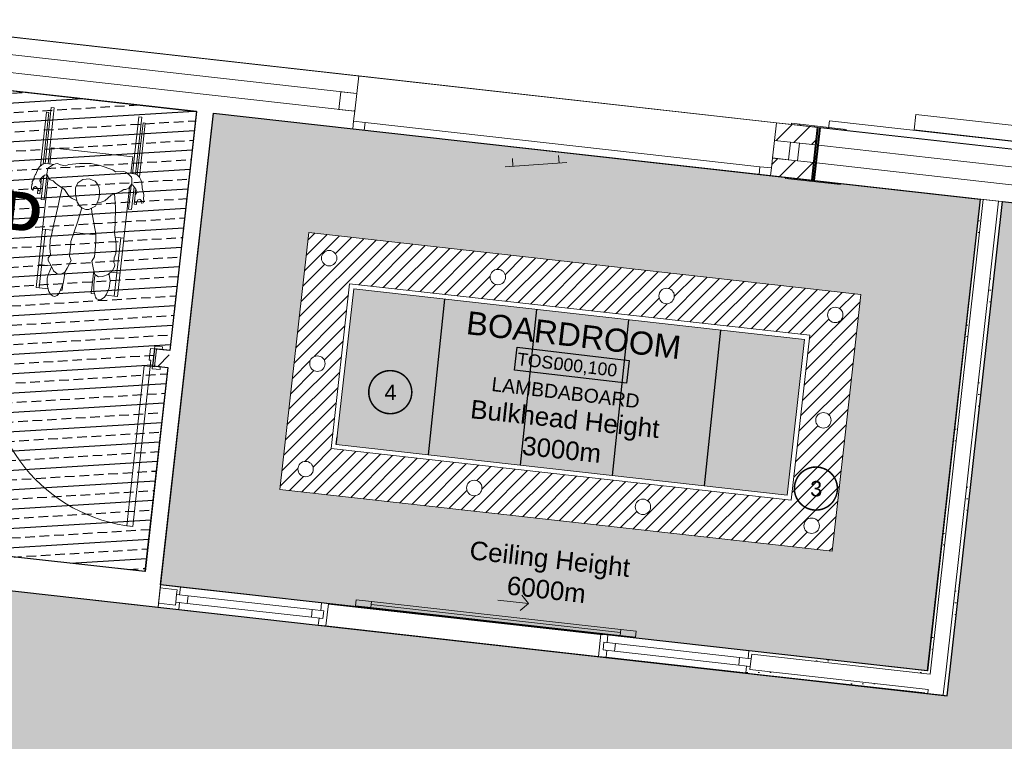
# Model space of a CAD drawing. Header units: millimetres. Extents: x -115474967 to 444143, y -74377 to 241828222.
# Tile 84 of 256: x -23618 to -17237, y 43446 to 48120. Entities that reach past the tile are written whole.
import ezdxf
from ezdxf.enums import TextEntityAlignment as Align

# ---------------------------------------------------------------- set-up
doc = ezdxf.new("R2010")
doc.units = ezdxf.units.MM
doc.header["$MEASUREMENT"] = 0
doc.linetypes.add('Block C$0$DASHED2', pattern=[0.375, 0.25, -0.125])
doc.linetypes.add('PHANTOM', pattern=[2.5, 1.25, -0.25, 0.25, -0.25, 0.25, -0.25])
for name, color, linetype in [('0-HACH', 9, 'Continuous'), ('00-1 FloorFinish', 1, 'Continuous'), ('00-1 FloorLevel', 7, 'Continuous'), ('00-3 Elev 01', 7, 'Continuous'), ('00-5 Grid 01', 9, 'PHANTOM'), ('A-DOOR NUMBERS', 7, 'Continuous')]:
    doc.layers.add(name, color=color, linetype=linetype)
for name, color, linetype, lineweight in [('00-1 Labels', 4, 'Continuous', 35), ('1HATCH', 8, 'Continuous', 0), ('2 Windows', 1, 'Continuous', 25), ('A_WALL LOAD_Pen_No__161', 1, 'Continuous', 5)]:
    doc.layers.add(name, color=color, linetype=linetype, lineweight=lineweight)
doc.styles.add('ARIAL', font='arial.ttf')
doc.styles.add('GENERATED_STYLE_4', font='txt.shx')
pattern_1 = [(45, (-370653.09, -39732.55), (-63.63961, 63.63961), [])]
pattern_2 = [(45, (-370653.1, -39732.55), (-127.27922, 127.27922), [])]
pattern_3 = [(0, (-370653.09, -39732.55), (0, 75), [0, -75])]

# ---------------------------------------------------------------- blocks, each defined once
blk = doc.blocks.new('Room Tags')
at = {"layer": '00-1 FloorLevel', "color": 2}
blk.add_lwpolyline([(-571, -76), (646, -76), (646, -325), (-571, -325)], close=True, dxfattribs=at)
at = {"layer": '00-1 FloorFinish', "style": 'ARIAL'}
blk.add_attdef('F-FINISH', text='', height=150, dxfattribs=at).set_placement((5, -578), align=Align.CENTER)
at = {"layer": '00-1 FloorLevel', "style": 'ARIAL'}
blk.add_text('TOS:', height=136.4, dxfattribs=at).set_placement((-557, -200), align=Align.MIDDLE_LEFT)
blk.add_attdef('000,000', text='', height=136, dxfattribs=at).set_placement((607, -200), align=Align.MIDDLE_RIGHT)
at = {"layer": '00-1 Labels', "style": 'ARIAL'}
for tag, p in [('ROOM1?', (19, 746)), ('ROOM2?', (19, 373)), ('ROOM3?', (19, 0))]:
    blk.add_attdef(tag, text='', height=250, dxfattribs=at).set_placement(p, align=Align.CENTER)

msp = doc.modelspace()

# ---------------------------------------------------------------- hatches: boundary and pattern name
at = {"layer": '0-HACH', "ltscale": 5, "true_color": 0x939598, "transparency": 33554559}
h = msp.add_hatch(dxfattribs=at)
h.set_pattern_fill('BRASS', color=252, scale=500, angle=3.5)
h.set_pattern_definition([(3.5, (4361.58, -29726.68), (-7.63107, 124.76685), []), (3.5, (4357.76, -29664.3), (-7.63107, 124.76685), [62.5, -31.25])])
h.paths.add_polyline_path([(-25816.01118, 47901.79148), (-24766.92528, 47784.06579), (-24941.76801, 46225.99435), (-25024.1806, 46234.93163), (-25036.09936, 46125.57923), (-23850.32171, 45996.98693), (-23838.46223, 46106.34576), (-24832.40842, 46214.13479), (-24657.57231, 47772.14723), (-22471.39379, 47526.81996), (-22645.05981, 45976.92659), (-22744.51161, 45987.40413), (-22756.76055, 45878.08764), (-22657.38247, 45866.9523), (-22805.23535, 44545.75307), (-26150.70067, 44914.83399), (-26003.2837, 46230.46606), (-25930.85339, 46222.61131), (-25918.99392, 46331.97014), (-25991.03475, 46339.78264)])
at = {"layer": '0-HACH', "ltscale": 5, "transparency": 33554559}
h = msp.add_hatch(dxfattribs=at)
h.set_pattern_fill('ANSI31', color=9, scale=500)
h.set_pattern_definition([(45, (4361.576, -29726.68), (-44.194174, 44.194174), [])])
h.paths.add_polyline_path([(-21479.61006, 46409.79746), (-18498.26808, 46075.73719), (-18617.90155, 45008.06075), (-21599.3011, 45341.60723)], flags=16)
edge = h.paths.add_edge_path()
edge.add_arc((-21611.97418, 46575.56761), 50, 0, 360)
edge = h.paths.add_edge_path()
edge.add_arc((-20518.81543, 46453.07884), 50, 0, 360)
edge = h.paths.add_edge_path()
edge.add_arc((-19425.65668, 46330.59007), 50, 0, 360)
edge = h.paths.add_edge_path()
edge.add_arc((-18332.49793, 46208.10131), 50, 153.937249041, 373.27602449)
edge.add_line((-18283.83418, 46219.58343), (-18377.4136, 46230.06907))
edge = h.paths.add_edge_path()
edge.add_arc((-18332.49793, 46208.10131), 50, 13.27602449, 153.937249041)
edge.add_line((-18377.4136, 46230.06907), (-18283.83418, 46219.58343))
edge = h.paths.add_edge_path()
edge.add_arc((-18409.01624, 45525.2088), 50, 0, 360)
edge = h.paths.add_edge_path()
edge.add_arc((-18485.53456, 44842.31629), 50, 0, 360)
edge = h.paths.add_edge_path()
edge.add_arc((-19578.72497, 44964.52248), 50, 0, 360)
edge = h.paths.add_edge_path()
edge.add_arc((-20671.88371, 45087.01124), 50, 0, 360)
edge = h.paths.add_edge_path()
edge.add_arc((-21765.07412, 45209.21743), 50, 0, 360)
edge = h.paths.add_edge_path()
edge.add_arc((-21688.52415, 45892.39252), 50, 315.456145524, 571.757171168)
edge.add_line((-21731.03847, 45866.0765), (-21652.88846, 45857.31977))
edge = h.paths.add_edge_path()
edge.add_line((-21731.03847, 45866.0765), (-21652.88846, 45857.31977))
edge.add_arc((-21688.52415, 45892.39252), 50, 211.757171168, 315.456145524, ccw=False)
h.paths.add_polyline_path([(-21744.33829, 46741.33776), (-21930.84715, 45076.82763), (-18353.16756, 44676.57183), (-18166.72779, 46340.46542)])
h = msp.add_hatch(dxfattribs=at)
h.set_pattern_fill('ANSI31', color=9, scale=500)
h.set_pattern_definition([(45, (4361.576, -29726.68), (-44.194174, 44.194174), [])])
h.paths.add_polyline_path([(-21479.61006, 46409.79746), (-18498.26808, 46075.73719), (-18617.90155, 45008.06075), (-21599.3011, 45341.60723)], flags=16)
edge = h.paths.add_edge_path()
edge.add_arc((-21611.97418, 46575.56761), 50, 0, 360)
edge = h.paths.add_edge_path()
edge.add_arc((-20518.81543, 46453.07884), 50, 0, 360)
edge = h.paths.add_edge_path()
edge.add_arc((-19425.65668, 46330.59007), 50, 0, 360)
edge = h.paths.add_edge_path()
edge.add_arc((-18332.49793, 46208.10131), 50, 153.937249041, 373.27602449)
edge.add_line((-18283.83418, 46219.58343), (-18377.4136, 46230.06907))
edge = h.paths.add_edge_path()
edge.add_arc((-18332.49793, 46208.10131), 50, 13.27602449, 153.937249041)
edge.add_line((-18377.4136, 46230.06907), (-18283.83418, 46219.58343))
edge = h.paths.add_edge_path()
edge.add_arc((-18409.01624, 45525.2088), 50, 0, 360)
edge = h.paths.add_edge_path()
edge.add_arc((-18485.53456, 44842.31629), 50, 0, 360)
edge = h.paths.add_edge_path()
edge.add_arc((-19578.72497, 44964.52248), 50, 0, 360)
edge = h.paths.add_edge_path()
edge.add_arc((-20671.88371, 45087.01124), 50, 0, 360)
edge = h.paths.add_edge_path()
edge.add_arc((-21765.07412, 45209.21743), 50, 0, 360)
edge = h.paths.add_edge_path()
edge.add_arc((-21688.52415, 45892.39252), 50, 315.456145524, 571.757171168)
edge.add_line((-21731.03847, 45866.0765), (-21652.88846, 45857.31977))
edge = h.paths.add_edge_path()
edge.add_line((-21731.03847, 45866.0765), (-21652.88846, 45857.31977))
edge.add_arc((-21688.52415, 45892.39252), 50, 211.757171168, 315.456145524, ccw=False)
h.paths.add_polyline_path([(-21744.33829, 46741.33776), (-21930.84715, 45076.82763), (-18353.16756, 44676.57183), (-18166.72779, 46340.46542)])
at = {"layer": '00-3 Elev 01'}
h = msp.add_hatch(dxfattribs=at)
h.set_pattern_fill('_USER', color=256, scale=600, angle=84, pattern_type=0)
h.set_pattern_definition([(84, (-21566.15, 45368.1), (-596.71, 62.72), [])])
h.paths.add_polyline_path([(-21453.13724, 46376.64343), (-18531.42211, 46049.26437), (-18644.37495, 45041.20964), (-21566.14649, 45368.0852)])
h = msp.add_hatch(dxfattribs=at)
h.set_pattern_fill('_USER', color=256, scale=600, angle=84, pattern_type=0)
h.set_pattern_definition([(84, (-21566.15, 45368.1), (-596.71, 62.72), [])])
h.paths.add_polyline_path([(-21453.13724, 46376.64343), (-18531.42211, 46049.26437), (-18644.37495, 45041.20964), (-21566.14649, 45368.0852)])
at = {"layer": '00-5 Grid 01', "linetype": 'ByBlock', "lineweight": 0, "true_color": 0xc7c8ca}
h = msp.add_hatch(dxfattribs=at)
h.set_pattern_fill('_WALL_EXTERNAL', color=9, style=0, pattern_type=2)
h.set_pattern_definition(pattern_2)
h.paths.add_polyline_path([(-21549.78742, 47539.53551), (-21536.98177, 47653.82036), (-21433.62521, 47642.23923), (-21446.43086, 47527.95437)])
h = msp.add_hatch(dxfattribs=at)
h.set_pattern_fill('HATCH__BRICK', color=9, style=0, pattern_type=2)
h.set_pattern_definition(pattern_1)
h.paths.add_polyline_path([(-18725.57239, 47338.8008), (-18461.43605, 47309.20423), (-18448.63039, 47423.48903), (-18712.76672, 47453.0856)])
h = msp.add_hatch(dxfattribs=at)
h.set_pattern_fill('STEEL', color=9, style=0, pattern_type=2)
h.set_pattern_definition([(45, (-367122.12, -46985.9), (-159.09903, 159.09903), []), (45, (-367175.15, -46932.87), (-159.09903, 159.09903), [])])
h.paths.add_polyline_path([(-18654.98162, 47092.41179), (-18301.19563, 47052.76996), (-18300.41615, 47059.72643), (-18473.83091, 47079.15761), (-18435.41398, 47422.01201), (-18261.99921, 47402.58083), (-18261.21974, 47409.5373), (-18615.00573, 47449.17912), (-18615.7852, 47442.22266), (-18442.37044, 47422.79148), (-18480.78738, 47079.93708), (-18654.20214, 47099.36826)])
h = msp.add_hatch(dxfattribs=at)
h.set_pattern_fill('_WALL_EXTERNAL', color=9, style=0, pattern_type=2)
h.set_pattern_definition(pattern_2)
h.paths.add_polyline_path([(-18577.59821, 47206.50081), (-18564.79256, 47320.78566), (-18461.436, 47309.20453), (-18474.24165, 47194.91968)])
h = msp.add_hatch(dxfattribs=at)
h.set_pattern_fill('HATCH__BRICK', color=9, style=0, pattern_type=2)
h.set_pattern_definition(pattern_1)
h.paths.add_polyline_path([(-18751.18369, 47110.2312), (-18487.04736, 47080.63463), (-18474.24169, 47194.91943), (-18738.37802, 47224.516)])
h = msp.add_hatch(dxfattribs=at)
h.set_pattern_fill('HATCH__GYPSUM', color=9, style=0, pattern_type=2)
h.set_pattern_definition(pattern_3)
h.paths.add_polyline_path([(-17716.15173, 43900.83504), (-17373.83096, 46955.89837), (-17393.70658, 46958.12544), (-17736.02773, 43903.05869)])
h = msp.add_hatch(dxfattribs=at)
h.set_pattern_fill('HATCH__GYPSUM', color=9, style=0, pattern_type=2)
h.set_pattern_definition(pattern_3)
h.paths.add_polyline_path([(-17608.2382, 43741.36444), (-17249.60836, 46941.97918), (-17274.45288, 46944.76302), (-17633.08272, 43744.14828)])
h = msp.add_hatch(dxfattribs=at)
h.set_pattern_fill('HATCH__BRICK', color=9, style=0, pattern_type=2)
h.set_pattern_definition(pattern_1)
h.paths.add_polyline_path([(-22731.34957, 45986.18322), (-22743.20904, 45876.8244), (-22657.88157, 45867.571), (-22645.63261, 45976.88757)])
h = msp.add_hatch(dxfattribs=at)
h.set_pattern_fill('HATCH__GYPSUM', color=9, style=0, pattern_type=2)
h.set_pattern_definition(pattern_3)
h.paths.add_polyline_path([(-18874.11306, 44010.25814), (-17738.25483, 43883.18307), (-17736.02773, 43903.05872), (-18871.88942, 44030.13413)])
h = msp.add_hatch(dxfattribs=at)
h.set_pattern_fill('HATCH__GYPSUM', color=9, style=0, pattern_type=2)
h.set_pattern_definition(pattern_3)
h.paths.add_polyline_path([(-18912.85584, 43888.81268), (-18888.01083, 43886.03313), (-18885.23128, 43910.87813), (-18883.00764, 43930.75413), (-18907.85264, 43933.53368)])
h = msp.add_hatch(dxfattribs=at)
h.set_pattern_fill('HATCH__GYPSUM', color=9, style=0, pattern_type=2)
h.set_pattern_definition(pattern_3)
h.paths.add_polyline_path([(-18885.23128, 43910.87813), (-18888.01083, 43886.03313), (-17752.17396, 43758.96046), (-17749.39014, 43783.80502)])
at = {"layer": '1HATCH', "true_color": 0x636466, "transparency": 33554687}
h = msp.add_hatch(dxfattribs=at)
h.set_pattern_fill('AR-SAND', color=251, scale=50)
h.set_pattern_definition([(37.5, (4361.576, -29726.68), (-3.14967, 96.34119), [0, -76, 0, -85, 0, -81.25]), (7.5, (4361.58, -29726.68), (88.48884, 141.1073), [0, -41, 0, -68.5, 0, -26.25]), (327.5, (4300.076, -29726.68), (155.70709, 0.28295), [0, -25, 0, -90, 0, -117.5]), (317.5, (4300.08, -29726.68), (150.30633, 43.88378), [0, -12.5, 0, -59, 0, -67.5])])
h.paths.add_polyline_path([(-17393.13379, 46958.16444), (-22362.0375, 47514.93159), (-22704.45462, 44459.00836), (-17735.45496, 43903.09751)])
h.paths.add_polyline_path([(-18166.72781, 46340.46524), (-18353.16758, 44676.57165), (-21930.84717, 45076.82745), (-21744.33831, 46741.33758)], flags=16)
h = msp.add_hatch(dxfattribs=at)
h.set_pattern_fill('AR-SAND', color=251, scale=50)
h.set_pattern_definition([(37.5, (8722.58, -59453.4), (-3.14967, 96.34119), [0, -76, 0, -85, 0, -81.25]), (7.5, (8722.58, -59453.4), (88.48884, 141.1073), [0, -41, 0, -68.5, 0, -26.25]), (327.5, (8661.08, -59453.4), (155.70709, 0.28295), [0, -25, 0, -90, 0, -117.5]), (317.5, (8661.08, -59453.4), (150.30633, 43.88378), [0, -12.5, 0, -59, 0, -67.5])])
h.paths.add_polyline_path([(-24974.0809, 44566.98805), (-17608.2382, 43741.36444), (-17249.60836, 46941.97918), (-12027.67829, 46356.86018), (-12833.18036, 42021.00784), (-14651.68424, 42359.06721), (-22972.74196, 42240.10505), (-22972.22783, 39080.39579), (-24974.0809, 39100.5989)])
h = msp.add_hatch(dxfattribs=at)
h.set_pattern_fill('BOX', color=251, scale=50, angle=84)
h.set_pattern_definition([(174, (4361.576, -29726.68), (-5.226423, -49.726095), []), (174, (4362.88, -29714.25), (-5.226423, -49.726095), []), (84, (4361.576, -29726.68), (-49.726095, 5.226423), [-12.5, 12.5]), (84, (4349.144, -29725.373), (-49.726095, 5.226423), [-12.5, 12.5]), (84, (4336.713, -29724.066), (-49.726095, 5.226423), [12.5, -12.5]), (84, (4324.28, -29722.76), (-49.726095, 5.226423), [12.5, -12.5]), (174, (4364.19, -29701.817), (-5.226423, -49.726095), [12.5, -12.5]), (174, (4365.495, -29689.385), (-5.226423, -49.726095), [12.5, -12.5])])
h.paths.add_polyline_path([(-21453.13724, 46376.64343), (-18531.42211, 46049.26437), (-18644.37495, 45041.20964), (-21566.14649, 45368.0852)])

# ---------------------------------------------------------------- linework, layer by layer
at = {"layer": '00-3 Elev 01'}
for p, q in [((-21616.85252, 44337.22909), (-19838.31667, 44138.25396)), ((-21632.97394, 44193.12809), (-19866.70076, 43995.52485))]:
    msp.add_line(p, q, dxfattribs=at)
for points in [[(-25816.01111, 47901.79149), (-24766.9252, 47784.06579), (-24941.76793, 46225.99435), (-25024.18053, 46234.93163), (-25036.09929, 46125.57923), (-23850.32163, 45996.98694), (-23838.46216, 46106.34576), (-24832.40834, 46214.13479), (-24657.57224, 47772.14724), (-22471.39372, 47526.81996), (-22645.05974, 45976.9266), (-22744.51153, 45987.40414), (-22756.76048, 45878.08765), (-22657.38239, 45866.95231), (-22805.23528, 44545.75308), (-26150.70059, 44914.834), (-26003.28363, 46230.46606), (-25930.85332, 46222.61132), (-25918.99384, 46331.97014), (-25991.03467, 46339.78265)], [(-22362.03741, 47514.93178), (-17393.13369, 46958.16462), (-17735.45486, 43903.09769), (-22704.45453, 44459.00854)], [(-24974.0809, 44566.98805), (-17608.2382, 43741.36444), (-17249.60836, 46941.97918), (-12027.67829, 46356.86018), (-12833.18036, 42021.00784), (-14651.68424, 42359.06721), (-22972.74196, 42240.10505), (-22972.22783, 39080.39579), (-24974.0809, 39100.5989)]]:
    msp.add_lwpolyline(points, close=True, dxfattribs=at)
at = {"layer": '00-5 Grid 01', "color": 9, "linetype": 'ByBlock', "lineweight": 0, "true_color": 0xc7c8ca}
for p, q in [((-21433.62524, 47642.23903), (-23958.73987, 47925.17896)), ((-21446.43084, 47527.95428), (-23971.54548, 47810.89426)), ((-21433.62524, 47642.23904), (-21420.81958, 47756.52384)), ((-21433.62524, 47642.23904), (-21420.81958, 47756.52384)), ((-18712.76674, 47453.0856), (-21420.81958, 47756.52384)), ((-21446.43089, 47527.95424), (-21433.62524, 47642.23904)), ((-21446.43089, 47527.95424), (-21433.62524, 47642.23904)), ((-23453.28757, 47188.4414), (-23413.15049, 47552.63323)), ((-23433.37203, 47186.57632), (-23393.27086, 47550.44232)), ((-23413.15049, 47552.63323), (-23393.27086, 47550.44232)), ((-23482.20139, 47172.55926), (-23443.82209, 47520.80159)), ((-23465.83848, 47184.10184), (-23428.91236, 47519.15841)), ((-23443.82209, 47520.80159), (-23428.91236, 47519.15841)), ((-22887.0634, 47122.86604), (-22846.58087, 47490.19238)), ((-22867.20884, 47120.44756), (-22826.70123, 47488.00147)), ((-22846.58087, 47490.19238), (-22826.70123, 47488.00147)), ((-21453.66886, 47463.35848), (-21446.43089, 47527.95424)), ((-21453.66886, 47463.35848), (-21446.43089, 47527.95424)), ((-17820.86834, 47406.6926), (-17809.73299, 47506.07069)), ((-17809.73299, 47506.07069), (-17085.59002, 47424.93025)), ((-22855.68562, 47115.46214), (-22818.60754, 47451.89756)), ((-22842.02409, 47102.49323), (-22803.69781, 47450.25438)), ((-22803.69781, 47450.25438), (-22818.60754, 47451.89756)), ((-21459.23654, 47413.66944), (-21453.66886, 47463.35848)), ((-21459.23654, 47413.66944), (-21453.66886, 47463.35848)), ((-21459.23654, 47413.66944), (-21453.66886, 47463.35848)), ((-18751.18369, 47110.2312), (-21459.23654, 47413.66944)), ((-21459.23654, 47413.66944), (-21384.70297, 47405.31793)), ((-21379.1353, 47455.00697), (-21453.66886, 47463.35848)), ((-21384.70297, 47405.31793), (-21379.1353, 47455.00697)), ((-18820.14958, 47168.27175), (-21379.1353, 47455.00697)), ((-18725.57239, 47338.8008), (-18712.76674, 47453.0856)), ((-18725.57239, 47338.8008), (-18712.76674, 47453.0856)), ((-18615.00573, 47449.17912), (-18615.7852, 47442.22266)), ((-18615.7852, 47442.22266), (-18442.37044, 47422.79148)), ((-18261.21974, 47409.5373), (-18615.00573, 47449.17912)), ((-18442.37044, 47422.79148), (-18480.78738, 47079.93708)), ((-18473.83091, 47079.15761), (-18435.41398, 47422.01201)), ((-18435.41398, 47422.01201), (-18261.99921, 47402.58083)), ((-21384.70297, 47405.31793), (-18825.71725, 47118.58271)), ((-18261.99921, 47402.58083), (-18261.21974, 47409.5373)), ((-17820.86834, 47406.6926), (-17096.72536, 47325.55217)), ((-23423.44058, 47185.4049), (-23411.81283, 47290.9116)), ((-23411.81283, 47290.9116), (-22885.00248, 47232.85256)), ((-18738.37804, 47224.516), (-18725.57239, 47338.8008)), ((-18738.37804, 47224.516), (-18725.57239, 47338.8008)), ((-18461.43604, 47309.20422), (-18725.57237, 47338.80078)), ((-11239.2472, 46499.95557), (-18440.65955, 47306.87622)), ((-22897.02448, 47123.76853), (-22885.00248, 47232.85256)), ((-20420.96841, 47170.88879), (-20424.32109, 47220.77626)), ((-20121.6436, 47191.00488), (-20124.99628, 47240.89235)), ((-18745.61601, 47159.92024), (-18738.37804, 47224.516)), ((-18745.61601, 47159.92024), (-18738.37804, 47224.516)), ((-18474.24169, 47194.91947), (-18738.37801, 47224.51604)), ((-23513.22432, 47119.68587), (-23498.87558, 47155.45371)), ((-23498.87558, 47155.45371), (-23486.73875, 47168.63349)), ((-23486.73875, 47168.63349), (-23473.66049, 47179.94893)), ((-23457.98442, 47188.27178), (-23473.66049, 47179.94893)), ((-23457.98442, 47188.27178), (-23450.14624, 47188.55485)), ((-23450.14624, 47188.55485), (-23408.56327, 47183.65011)), ((-23441.28338, 47122.09399), (-23434.97104, 47155.45326)), ((-23429.10545, 47163.48907), (-23434.97104, 47155.45326)), ((-23429.10545, 47163.48907), (-23398.85329, 47182.2276)), ((-23408.56327, 47183.65011), (-23398.85329, 47182.2276)), ((-23398.85329, 47182.2276), (-23396.95007, 47183.40647)), ((-23384.91309, 47187.19065), (-23396.95007, 47183.40647)), ((-23384.91309, 47187.19065), (-23372.72756, 47187.84974)), ((-23353.29465, 47181.03835), (-23372.72756, 47187.84974)), ((-23320.36896, 47173.2361), (-23353.29465, 47181.03835)), ((-23320.36896, 47173.2361), (-23300.14111, 47181.91251)), ((-23229.9149, 47188.7004), (-23300.14111, 47181.91251)), ((-23229.9149, 47188.7004), (-23154.74785, 47187.92151)), ((-23154.74785, 47187.92151), (-23095.69931, 47175.90067)), ((-23095.69931, 47175.90067), (-23015.07717, 47148.12171)), ((-20470.85588, 47167.53611), (-20071.75613, 47194.35756)), ((-18820.14958, 47168.27175), (-18825.71725, 47118.58271)), ((-18745.61601, 47159.92024), (-18820.14958, 47168.27175)), ((-18751.18369, 47110.2312), (-18745.61601, 47159.92024)), ((-18751.18369, 47110.2312), (-18745.61601, 47159.92024)), ((-18751.18369, 47110.2312), (-18745.61601, 47159.92024)), ((-11252.05285, 46385.67077), (-18453.4652, 47192.59142)), ((-23528.39061, 47082.35703), (-23525.84853, 47091.09112)), ((-23524.49895, 47094.28208), (-23525.84853, 47091.09112)), ((-23523.38109, 47101.79525), (-23524.49895, 47094.28208)), ((-23523.38109, 47101.79525), (-23514.6644, 47117.5351)), ((-23513.22432, 47119.68587), (-23514.6644, 47117.5351)), ((-23511.49911, 46386.38817), (-23432.94303, 47099.18247)), ((-23485.12376, 47087.60967), (-23469.81948, 47101.69723)), ((-23475.49605, 47096.47196), (-23479.90866, 47056.43326)), ((-23478.87771, 46956.24415), (-23462.04485, 47108.98044)), ((-23456.96274, 47113.74132), (-23469.81948, 47101.69723)), ((-23441.77016, 47110.37412), (-23458.99807, 46954.05324)), ((-23446.44804, 47115.18331), (-23456.96274, 47113.74132)), ((-23433.47864, 47101.84986), (-23446.44804, 47115.18331)), ((-23429.1797, 47090.69914), (-23441.28338, 47122.09399)), ((-23015.07717, 47148.12171), (-22996.13234, 47133.87984)), ((-22943.20913, 47136.66999), (-22996.13234, 47133.87984)), ((-22943.20913, 47136.66999), (-22931.51907, 47133.1985)), ((-22920.63795, 47126.67728), (-22931.51907, 47133.1985)), ((-22920.63795, 47126.67728), (-22908.52317, 47114.39662)), ((-22891.4314, 47123.3981), (-22919.21855, 47125.23844)), ((-22908.52317, 47114.39662), (-22894.11371, 47099.78986)), ((-22890.30668, 47090.60755), (-22894.11371, 47099.78986)), ((-22867.14928, 47120.44031), (-22891.4314, 47123.3981)), ((-22867.14928, 47120.44031), (-22857.57091, 47117.25185)), ((-22840.29363, 47100.8505), (-22857.57091, 47117.25185)), ((-22832.771, 47083.4819), (-22840.29363, 47100.8505)), ((-18825.71725, 47118.58271), (-18751.18369, 47110.2312)), ((-18654.20214, 47099.36826), (-18654.98162, 47092.41179)), ((-18654.98162, 47092.41179), (-18301.19563, 47052.76996)), ((-18480.78738, 47079.93708), (-18654.20214, 47099.36826)), ((-23542.17956, 47032.09506), (-23538.24731, 47052.16509)), ((-23542.17956, 47032.09506), (-23541.79563, 47025.08079)), ((-23535.13535, 47059.0694), (-23538.24731, 47052.16509)), ((-23536.03048, 47071.45836), (-23536.05247, 47062.67792)), ((-23535.13535, 47059.0694), (-23536.05247, 47062.67792)), ((-23536.03048, 47071.45836), (-23528.39061, 47082.35703)), ((-23529.24513, 47031.33357), (-23529.67913, 47030.51889)), ((-23529.67913, 47030.51889), (-23526.05139, 47025.07605)), ((-23525.00188, 47036.49629), (-23529.24513, 47031.33357)), ((-23525.00188, 47036.49629), (-23519.5999, 47038.61078)), ((-23518.23885, 47040.30863), (-23519.5999, 47038.61078)), ((-23518.23885, 47040.30863), (-23515.8651, 47040.2629)), ((-23506.41647, 47033.51526), (-23515.8651, 47040.2629)), ((-23498.53487, 47017.3251), (-23506.41647, 47033.51526)), ((-23485.12376, 47087.60967), (-23486.78431, 47077.29882)), ((-23486.78431, 47077.29882), (-23479.30553, 47054.60296)), ((-23483.40617, 47019.03813), (-23479.68797, 47041.36519)), ((-23479.30553, 47054.60296), (-23479.68797, 47041.36519)), ((-23419.96523, 47083.20464), (-23429.1797, 47090.69914)), ((-23400.63739, 47076.55572), (-23419.96523, 47083.20464)), ((-23400.63739, 47076.55572), (-23384.68731, 47061.52966)), ((-23384.68731, 47061.52966), (-23374.59661, 47052.21823)), ((-23374.59661, 47052.21823), (-23328.37503, 47020.75552)), ((-23342.45518, 47030.33979), (-23359.76645, 46957.7451)), ((-23241.55353, 47062.64674), (-23256.62107, 47030.72521)), ((-23256.62107, 47030.72521), (-23255.65161, 46991.23133)), ((-23207.59981, 47084.45854), (-23241.55353, 47062.64674)), ((-23205.39272, 47084.94972), (-23207.59981, 47084.45854)), ((-23205.39272, 47084.94972), (-23167.89275, 47089.09673)), ((-23167.89275, 47089.09673), (-23128.67466, 47074.87498)), ((-23128.67466, 47074.87498), (-23114.06459, 47055.08541)), ((-23102.57751, 47030.32806), (-23114.06459, 47055.08541)), ((-23102.57751, 47030.32806), (-23099.76569, 47009.01176)), ((-22984.68875, 46328.32913), (-22906.8934, 47034.22092)), ((-22930.79907, 47020.51146), (-22911.09458, 47028.96379)), ((-22912.30808, 46893.8033), (-22895.52403, 47046.09677)), ((-22891.9837, 47056.67706), (-22911.09458, 47028.96379)), ((-22901.52682, 47042.83829), (-22887.02905, 47050.70808)), ((-22876.25241, 47038.38891), (-22892.42845, 46891.61239)), ((-22890.30668, 47090.60755), (-22891.9837, 47056.67706)), ((-22885.01793, 47049.57762), (-22887.02905, 47050.70808)), ((-22885.01793, 47049.57762), (-22864.23982, 47023.05551)), ((-22832.771, 47083.4819), (-22825.13722, 47065.29621)), ((-22825.13722, 47065.29621), (-22823.17206, 47028.72082)), ((-22823.20128, 47029.26468), (-22818.74902, 47014.8126)), ((-18300.41615, 47059.72643), (-18473.83091, 47079.15761)), ((-18301.19563, 47052.76996), (-18300.41615, 47059.72643)), ((-23541.79563, 47025.08079), (-23540.03564, 47021.69763)), ((-23532.83996, 47016.78984), (-23540.03564, 47021.69763)), ((-23532.83996, 47016.78984), (-23530.44861, 47016.21442)), ((-23530.44861, 47016.21442), (-23526.05139, 47025.07605)), ((-23501.88113, 46993.99124), (-23499.16654, 47018.62263)), ((-23501.88113, 46993.99124), (-23486.9714, 46992.34806)), ((-23498.53487, 47017.3251), (-23493.42479, 47013.40293)), ((-23489.13159, 47011.08747), (-23493.42479, 47013.40293)), ((-23485.24077, 47011.9766), (-23489.13159, 47011.08747)), ((-23486.9714, 46992.34806), (-23484.71341, 47012.83644)), ((-23485.24077, 47011.9766), (-23484.2351, 47013.61631)), ((-23484.2351, 47013.61631), (-23483.40617, 47019.03813)), ((-23297.02994, 46974.71473), (-23328.37503, 47020.75552)), ((-23276.76916, 46961.19389), (-23297.02994, 46974.71473)), ((-23244.84798, 46939.09407), (-23255.65161, 46991.23133)), ((-23100.52615, 46989.97047), (-23104.35214, 46959.72758)), ((-23100.52615, 46989.97047), (-23099.76569, 47009.01176)), ((-23066.03252, 46947.48617), (-23025.66109, 46984.80828)), ((-23025.66109, 46984.80828), (-22973.34504, 47003.16779)), ((-22997.2342, 46905.9899), (-23003.27309, 46992.665)), ((-22973.34504, 47003.16779), (-22961.13063, 47009.83991)), ((-22961.13063, 47009.83991), (-22943.58971, 47020.88619)), ((-22941.61364, 47020.51617), (-22943.58971, 47020.88619)), ((-22941.61364, 47020.51617), (-22930.79907, 47020.51146)), ((-22865.66863, 47024.8793), (-22876.66658, 46925.08721)), ((-22870.51447, 46970.95934), (-22872.19462, 46954.16231)), ((-22866.95266, 46987.85082), (-22870.51447, 46970.95934)), ((-22869.64023, 46975.10535), (-22869.37029, 46977.55469)), ((-22856.77809, 47005.86465), (-22866.95266, 46987.85082)), ((-22864.23982, 47023.05551), (-22856.78573, 47005.93349)), ((-22856.78573, 47005.93349), (-22856.77809, 47005.86465)), ((-22813.30128, 46984.9159), (-22818.74902, 47014.8126)), ((-22815.8979, 46968.56321), (-22815.77811, 46968.64933)), ((-22815.8979, 46968.56321), (-22814.54491, 46961.5817)), ((-22813.29921, 46975.167), (-22815.77811, 46968.64933)), ((-22813.30128, 46984.9159), (-22813.29921, 46975.167)), ((-23458.99807, 46954.05324), (-23478.87771, 46956.24415)), ((-23399.69938, 46786.55934), (-23369.49594, 46914.92321)), ((-23369.49594, 46914.92321), (-23359.76645, 46957.7451)), ((-23246.28703, 46946.03878), (-23276.76916, 46961.19389)), ((-23244.84798, 46939.09407), (-23230.46862, 46913.95038)), ((-23242.5385, 46809.88346), (-23215.6422, 46901.91916)), ((-23237.14481, 46933.49653), (-23237.38927, 46934.40456)), ((-23230.46862, 46913.95038), (-23213.62198, 46900.27981)), ((-23189.76437, 46891.64435), (-23213.62198, 46900.27981)), ((-23125.70018, 46911.98886), (-23168.62883, 46890.35127)), ((-23125.70018, 46911.98886), (-23115.44283, 46933.76627)), ((-23115.44283, 46933.76627), (-23104.35214, 46959.72758)), ((-23089.02239, 46939.07398), (-23114.21038, 46936.65122)), ((-23066.03252, 46947.48617), (-23089.02239, 46939.07398)), ((-22998.79848, 46798.86657), (-22997.2342, 46905.9899)), ((-22876.66658, 46925.08721), (-22861.75685, 46923.44403)), ((-22873.87325, 46950.5243), (-22873.98313, 46938.75551)), ((-22869.05262, 46936.57226), (-22873.98313, 46938.75551)), ((-22872.31722, 46952.12182), (-22873.87325, 46950.5243)), ((-22872.31722, 46952.12182), (-22872.19462, 46954.16231)), ((-22862.36242, 46938.76256), (-22869.05262, 46936.57226)), ((-22862.36242, 46938.76256), (-22857.03271, 46943.3966)), ((-22861.75685, 46923.44403), (-22859.82552, 46940.96832)), ((-22857.03271, 46943.3966), (-22851.81681, 46952.83031)), ((-22840.60233, 46956.82787), (-22851.81681, 46952.83031)), ((-22837.19461, 46956.43476), (-22840.60233, 46956.82787)), ((-22837.17759, 46956.31934), (-22837.19461, 46956.43476)), ((-22837.17759, 46956.31934), (-22831.90638, 46951.02001)), ((-22831.90638, 46951.02001), (-22827.84628, 46946.78787)), ((-22829.04026, 46944.34587), (-22831.08164, 46937.59889)), ((-22831.08164, 46937.59889), (-22828.21186, 46931.7795)), ((-22827.82181, 46945.35466), (-22829.04026, 46944.34587)), ((-22828.21186, 46931.7795), (-22826.20872, 46931.88067)), ((-22828.05665, 46945.96788), (-22827.84628, 46946.78787)), ((-22828.05665, 46945.96788), (-22827.82181, 46945.35466)), ((-22818.03635, 46935.10483), (-22826.20872, 46931.88067)), ((-22818.03635, 46935.10483), (-22815.15382, 46938.52967)), ((-22814.54491, 46961.5817), (-22815.25668, 46957.01312)), ((-22815.25668, 46957.01312), (-22812.87897, 46950.95525)), ((-22815.15382, 46938.52967), (-22813.47322, 46947.38889)), ((-22812.87897, 46950.95525), (-22813.47322, 46947.38889)), ((-17373.83096, 46955.89837), (-17718.4012, 43880.75946)), ((-17619.0212, 43869.64124), (-17274.45288, 46944.76302)), ((-23189.76437, 46891.64435), (-23168.62883, 46890.35127)), ((-23182.65224, 46891.20923), (-23183.16072, 46890.58458)), ((-23150.33597, 46874.40138), (-23151.91402, 46898.77613)), ((-23125.20946, 46733.78784), (-23150.33597, 46874.40138)), ((-22892.42845, 46891.61239), (-22912.30808, 46893.8033)), ((-23399.69938, 46786.55934), (-23411.63552, 46724.17142)), ((-23286.98249, 46683.47559), (-23242.5385, 46809.88346)), ((-22998.79848, 46798.86657), (-23003.16901, 46741.5001)), ((-23491.61947, 46384.19726), (-23449.99224, 46761.91034)), ((-23469.87187, 46764.10125), (-23405.35642, 46756.99109)), ((-23411.63552, 46724.17142), (-23418.86686, 46702.1913)), ((-23125.21164, 46726.11672), (-23266.51493, 46741.68956)), ((-23125.20946, 46733.78784), (-23125.22187, 46690.12121)), ((-23004.56839, 46330.52003), (-22962.94115, 46708.23312)), ((-22994.24712, 46683.1516), (-23003.16901, 46741.5001)), ((-22943.06152, 46706.04221), (-22998.6846, 46712.17235)), ((-23421.72878, 46643.4513), (-23419.39639, 46692.91347)), ((-23419.39639, 46692.91347), (-23418.86686, 46702.1913)), ((-23294.18714, 46589.17305), (-23287.38211, 46665.70819)), ((-23286.98249, 46683.47559), (-23287.38211, 46665.70819)), ((-23126.78818, 46654.63926), (-23133.61034, 46583.69967)), ((-23125.22187, 46690.12121), (-23126.78818, 46654.63926)), ((-22992.62597, 46662.07718), (-22994.24712, 46683.1516)), ((-22992.72947, 46643.15463), (-22992.62597, 46662.07718)), ((-23432.72585, 46576.89543), (-23417.8948, 46597.85536)), ((-23417.8948, 46597.85536), (-23421.72878, 46643.4513)), ((-23283.94328, 46560.43795), (-23294.18714, 46589.17305)), ((-23149.69342, 46556.25633), (-23133.61034, 46583.69967)), ((-23005.46208, 46577.73317), (-22994.19298, 46606.3233)), ((-22992.72947, 46643.15463), (-22994.19298, 46606.3233)), ((-23495.0673, 46535.48544), (-23415.52931, 46526.71966)), ((-23411.77041, 46518.73987), (-23433.75083, 46468.09292)), ((-23432.72585, 46576.89543), (-23432.55751, 46560.25686)), ((-23432.55751, 46560.25686), (-23413.99678, 46525.0115)), ((-23413.99678, 46525.0115), (-23398.74704, 46493.77296)), ((-23411.75363, 46518.80943), (-23411.79229, 46518.68944)), ((-23411.77041, 46518.73987), (-23411.49418, 46519.88502)), ((-23283.94328, 46560.43795), (-23309.65998, 46510.21283)), ((-23149.69342, 46556.25633), (-23138.45829, 46503.19625)), ((-23002.96699, 46519.86412), (-23016.46724, 46496.32132)), ((-23005.46208, 46577.73317), (-23008.65272, 46547.34559)), ((-23002.05716, 46534.87479), (-23008.65272, 46547.34559)), ((-23002.05716, 46534.87479), (-23002.96699, 46519.86412)), ((-23439.51935, 46445.32783), (-23433.75083, 46468.09292)), ((-23398.74704, 46493.77296), (-23375.6927, 46474.47131)), ((-23351.93292, 46471.52078), (-23375.6927, 46474.47131)), ((-23325.76176, 46485.15591), (-23351.93292, 46471.52078)), ((-23326.11775, 46478.18294), (-23331.39534, 46436.13804)), ((-23325.64404, 46485.33908), (-23326.11775, 46478.18294)), ((-23325.76176, 46485.15591), (-23309.65998, 46510.21283)), ((-23153.66566, 46346.95184), (-23137.23386, 46496.04911)), ((-23138.45829, 46503.19625), (-23130.01832, 46468.86508)), ((-23137.23386, 46496.04911), (-23136.6864, 46495.98877)), ((-23129.45825, 46468.53986), (-23133.78759, 46448.08291)), ((-23130.01832, 46468.86508), (-23106.88086, 46455.42962)), ((-23106.88086, 46455.42962), (-23081.85948, 46456.89748)), ((-23043.44019, 46469.11234), (-23081.85948, 46456.89748)), ((-23043.44019, 46469.11234), (-23016.46724, 46496.32132)), ((-23037.34471, 46475.26116), (-23037.26784, 46469.98141)), ((-23032.22924, 46428.11809), (-23037.26784, 46469.98141)), ((-23028.60506, 46484.07728), (-22968.25695, 46477.4264)), ((-23440.21076, 46416.96286), (-23439.51935, 46445.32783)), ((-23440.21076, 46416.96286), (-23439.13711, 46404.00124)), ((-23434.50386, 46383.49203), (-23439.13711, 46404.00124)), ((-23337.05446, 46410.80551), (-23359.36737, 46354.46176)), ((-23342.5222, 46367.76546), (-23338.05814, 46408.27106)), ((-23337.05446, 46410.80551), (-23331.39534, 46436.13804)), ((-23133.78759, 46448.08291), (-23137.93161, 46401.71784)), ((-23136.47421, 46361.17419), (-23137.93161, 46401.71784)), ((-23032.22924, 46428.11809), (-23038.61286, 46382.00932)), ((-23511.49911, 46386.38817), (-23433.3684, 46377.77749)), ((-23428.44365, 46360.51411), (-23434.50386, 46383.49203)), ((-23418.46731, 46343.22721), (-23428.44365, 46360.51411)), ((-23418.46731, 46343.22721), (-23404.57851, 46331.04243)), ((-23404.57851, 46331.04243), (-23392.36118, 46328.24726)), ((-23373.84615, 46333.11833), (-23392.36118, 46328.24726)), ((-23365.22438, 46342.61099), (-23373.84615, 46333.11833)), ((-23359.36737, 46354.46176), (-23365.22438, 46342.61099)), ((-23342.5222, 46367.76546), (-23353.6148, 46368.98795)), ((-23132.53513, 46344.62307), (-23153.66566, 46346.95184)), ((-23129.2747, 46330.92346), (-23136.47421, 46361.17419)), ((-23127.27181, 46322.6241), (-23129.2747, 46330.92346)), ((-23055.20822, 46341.66418), (-23068.89835, 46323.37408)), ((-23059.05495, 46336.52492), (-22984.68875, 46328.32913)), ((-23055.20822, 46341.66418), (-23052.9744, 46346.52468)), ((-23054.71081, 46342.74648), (-23054.78992, 46342.60322)), ((-23052.9744, 46346.52468), (-23038.61286, 46382.00932)), ((-23119.23768, 46312.45279), (-23127.27181, 46322.6241)), ((-23100.8208, 46306.02663), (-23119.23768, 46312.45279)), ((-23088.67866, 46308.3002), (-23100.8208, 46306.02663)), ((-23068.89835, 46323.37408), (-23088.67866, 46308.3002)), ((-22744.27379, 45987.58479), (-22742.22534, 46006.47404)), ((-22742.22534, 46006.47404), (-22692.51678, 46001.08337)), ((-22779.20242, 45915.93291), (-22771.11641, 45990.49575)), ((-22771.11641, 45990.49575), (-22731.34957, 45986.18321)), ((-22694.56523, 45982.19412), (-22744.27379, 45987.58479)), ((-22731.34957, 45986.18321), (-22743.74811, 45871.85353)), ((-22731.34957, 45986.18321), (-22743.20904, 45876.82439)), ((-22731.34957, 45986.18321), (-22743.20904, 45876.82439)), ((-22731.34957, 45986.18321), (-22743.20904, 45876.82439)), ((-22731.34957, 45986.18321), (-22694.56523, 45982.19412)), ((-22731.34957, 45986.18321), (-22694.56523, 45982.19412)), ((-22731.34957, 45986.18321), (-22694.56523, 45982.19412)), ((-22692.51678, 46001.08337), (-22694.56523, 45982.19412)), ((-22811.35175, 45879.18484), (-22923.90896, 44841.27017)), ((-22771.5849, 45874.87231), (-22811.35175, 45879.18484)), ((-22767.27237, 45914.63915), (-22779.20242, 45915.93291)), ((-22771.5849, 45874.87231), (-22767.27237, 45914.63915)), ((-22884.14212, 44836.95763), (-22771.5849, 45874.87231)), ((-22743.74811, 45871.85353), (-22771.5849, 45874.87231)), ((-22758.18172, 45859.33671), (-22756.13327, 45878.22596)), ((-22708.47317, 45853.94604), (-22758.18172, 45859.33671)), ((-22756.13327, 45878.22596), (-22706.42471, 45872.83529)), ((-22743.20904, 45876.82439), (-22706.42471, 45872.83529)), ((-22743.20904, 45876.82439), (-22706.42471, 45872.83529)), ((-22743.20904, 45876.82439), (-22706.42471, 45872.83529)), ((-22706.42471, 45872.83529), (-22708.47317, 45853.94604)), ((-22923.90896, 44841.27017), (-22884.14212, 44836.95763)), ((-22597.92592, 44426.8627), (-22707.27587, 44439.0963)), ((-22597.92592, 44426.8627), (-22601.26139, 44397.0487)), ((-22595.70228, 44446.7387), (-22575.82628, 44444.51506)), ((-22595.70228, 44446.7387), (-22575.82628, 44444.51506)), ((-22581.38539, 44394.82506), (-22575.82628, 44444.51506)), ((-22581.38539, 44394.82506), (-22575.82628, 44444.51506)), ((-22575.82628, 44444.51506), (-21661.57352, 44342.23229)), ((-22609.04414, 44327.4827), (-22606.8205, 44347.3587)), ((-22601.26139, 44397.0487), (-22606.8205, 44347.3587)), ((-22601.26139, 44397.0487), (-22606.8205, 44347.3587)), ((-22601.26139, 44397.0487), (-22606.8205, 44347.3587)), ((-22606.8205, 44347.3587), (-22532.28549, 44339.02003)), ((-22606.8205, 44347.3587), (-22581.97549, 44344.57914)), ((-22526.72638, 44388.71004), (-22601.26139, 44397.0487)), ((-22601.26139, 44397.0487), (-22581.38539, 44394.82506)), ((-22532.28549, 44339.02003), (-22526.72638, 44388.71004)), ((-21721.79163, 44298.65731), (-22526.72638, 44388.71004)), ((-21442.3816, 44322.74121), (-21437.93432, 44362.49321)), ((-21437.93432, 44362.49321), (-21338.55431, 44351.375)), ((-21338.55431, 44351.375), (-21343.0016, 44311.62299)), ((-20518.91442, 44360.30099), (-20320.15441, 44338.06455)), ((-20320.15441, 44338.06455), (-20364.28531, 44393.31366)), ((-22718.39409, 44339.7163), (-22609.04414, 44327.4827)), ((-22611.82369, 44302.6377), (-22586.97869, 44299.85814)), ((-22611.82369, 44302.6377), (-22586.97869, 44299.85814)), ((-22581.97549, 44344.57914), (-22586.97869, 44299.85814)), ((-22581.97549, 44344.57914), (-22586.97869, 44299.85814)), ((-22586.97869, 44299.85814), (-21682.66394, 44198.6872)), ((-22532.28549, 44339.02003), (-21727.35074, 44248.96731)), ((-21721.79163, 44298.65731), (-21727.35074, 44248.96731)), ((-21647.25663, 44290.31865), (-21721.79163, 44298.65731)), ((-21667.13263, 44292.54229), (-21661.57352, 44342.23229)), ((-21667.13263, 44292.54229), (-21661.57352, 44342.23229)), ((-21647.25663, 44290.31865), (-21667.13263, 44292.54229)), ((-21641.69752, 44340.00865), (-21661.57352, 44342.23229)), ((-21641.69753, 44340.00864), (-21661.57352, 44342.23228)), ((-21647.25663, 44290.31865), (-21652.81574, 44240.62865)), ((-21647.25663, 44290.31865), (-21652.81574, 44240.62865)), ((-21641.69752, 44340.00865), (-21616.85252, 44337.22909)), ((-21616.85252, 44337.22909), (-21632.97394, 44193.12809)), ((-21616.85252, 44337.22909), (-21632.97394, 44193.12809)), ((-21343.0016, 44311.62299), (-21442.3816, 44322.74121)), ((-21340.77796, 44331.499), (-19723.73461, 44150.59097)), ((-20320.15441, 44338.06455), (-20375.40353, 44293.93366)), ((-21727.35074, 44248.96731), (-21652.81574, 44240.62865)), ((-21677.66074, 44243.4082), (-21682.66394, 44198.6872)), ((-21677.66074, 44243.4082), (-21682.66394, 44198.6872)), ((-21652.81574, 44240.62864), (-21677.66074, 44243.4082)), ((-21657.81894, 44195.90764), (-21682.66394, 44198.6872)), ((-21657.81894, 44195.90764), (-21682.66394, 44198.6872)), ((-21657.81894, 44195.90764), (-21632.97394, 44193.12809)), ((-21657.81894, 44195.90764), (-21632.97394, 44193.12809)), ((-19725.95826, 44130.71497), (-19721.51097, 44170.46697)), ((-19721.51097, 44170.46697), (-19622.13097, 44159.34875)), ((-19622.13097, 44159.34875), (-19626.57825, 44119.59675)), ((-19850.73917, 44139.64374), (-19866.86059, 43995.54273)), ((-19850.73917, 44139.64374), (-19866.86059, 43995.54273)), ((-19825.89417, 44136.86418), (-19850.73917, 44139.64374)), ((-19825.89417, 44136.86418), (-19806.01817, 44134.64054)), ((-19825.89417, 44136.86418), (-19806.01817, 44134.64053)), ((-19811.57728, 44084.95054), (-19806.01817, 44134.64054)), ((-19811.57728, 44084.95054), (-19806.01817, 44134.64054)), ((-19806.01817, 44134.64054), (-18891.76542, 44032.35778)), ((-19626.57825, 44119.59675), (-19725.95826, 44130.71497)), ((-19831.45328, 44087.17418), (-19837.01239, 44037.48418)), ((-19831.45328, 44087.17418), (-19837.01239, 44037.48418)), ((-19837.01239, 44037.48419), (-19812.16739, 44034.70462)), ((-19837.01239, 44037.48418), (-19762.47739, 44029.14552)), ((-19756.91828, 44078.83552), (-19831.45328, 44087.17418)), ((-19831.45327, 44087.17419), (-19811.57728, 44084.95055)), ((-19812.16739, 44034.70463), (-19817.17059, 43989.98362)), ((-19812.16739, 44034.70463), (-19817.17059, 43989.98362)), ((-19762.47739, 44029.14552), (-19756.91828, 44078.83552)), ((-19762.47739, 44029.14552), (-18957.54264, 43939.09279)), ((-18951.98353, 43988.78279), (-19756.91828, 44078.83552)), ((-18897.32453, 43982.66777), (-18891.76542, 44032.35778)), ((-18897.32453, 43982.66777), (-18891.76542, 44032.35778)), ((-18871.88942, 44030.13413), (-18891.76542, 44032.35778)), ((-18871.88942, 44030.13413), (-18891.76542, 44032.35778)), ((-19842.01559, 43992.76318), (-19866.86059, 43995.54273)), ((-19842.01559, 43992.76318), (-19866.86059, 43995.54273)), ((-19842.01559, 43992.76318), (-19817.17059, 43989.98362)), ((-19842.01559, 43992.76318), (-19817.17059, 43989.98362)), ((-19817.17059, 43989.98362), (-18912.85584, 43888.81268)), ((-18951.98353, 43988.78279), (-18957.54264, 43939.09279)), ((-18877.44853, 43980.44413), (-18951.98353, 43988.78279)), ((-18877.44853, 43980.44413), (-18897.32453, 43982.66777)), ((-18877.44853, 43980.44413), (-18883.00764, 43930.75413)), ((-18877.44853, 43980.44413), (-18883.00764, 43930.75413)), ((-18877.44853, 43980.44413), (-18883.00764, 43930.75413)), ((-18874.11306, 44010.25813), (-18877.44853, 43980.44413)), ((-17738.2548, 43883.18307), (-18874.11306, 44010.25812)), ((-18957.54264, 43939.09279), (-18883.00764, 43930.75413)), ((-18907.85264, 43933.53368), (-18912.85584, 43888.81268)), ((-18907.85264, 43933.53368), (-18912.85584, 43888.81268)), ((-18883.00764, 43930.75413), (-18907.85264, 43933.53368)), ((-18885.23128, 43910.87813), (-18883.00764, 43930.75413)), ((-18885.23127, 43910.87813), (-17749.39014, 43783.80498)), ((-18888.01083, 43886.03313), (-18912.85584, 43888.81268)), ((-18888.01083, 43886.03313), (-18912.85584, 43888.81268)), ((-17718.4012, 43880.75946), (-17738.27721, 43882.9831)), ((-17718.4012, 43880.75946), (-17738.27721, 43882.9831)), ((-17630.26858, 43769.26331), (-17619.0212, 43869.64124)), ((-17749.52458, 43782.60517), (-17729.64858, 43780.38153)), ((-17749.52458, 43782.60517), (-17729.64858, 43780.38153)), ((-17729.64858, 43780.38153), (-17732.46081, 43755.28362)), ((-17633.08272, 43744.14828), (-17630.26858, 43769.26331))]:
    msp.add_line(p, q, dxfattribs=at)
for points in [[(-54456.94435, 45656.57439), (-56062.35025, 45547.27332), (-55796.90893, 41600.99565), (-54188.03735, 41707.10587), (-54075.54272, 40054.79325), (-43574.79122, 40770.91509), (-43361.83338, 37648.23791), (-42685.9071, 37694.33419), (-42737.57626, 38338.64182), (-19956.7994, 38106.13898), (-19919.55838, 38105.75896), (-12613.33474, 38030.80364), (-11021.93603, 46591.32569), (-40907.4193, 49940.00308), (-40995.92824, 49150.10199), (-54283.01855, 48283.99895), (-54271.06715, 48108.0128), (-54622.22745, 48084.10459)], [(-21549.78742, 47539.53551), (-21536.98177, 47653.82036), (-21433.62521, 47642.23923), (-21446.43086, 47527.95437)], [(-18739.40069, 47224.63083), (-18726.59504, 47338.91568), (-18623.23848, 47327.33455), (-18636.04413, 47213.04969)], [(-18577.59821, 47206.50081), (-18564.79256, 47320.78566), (-18461.436, 47309.20453), (-18474.24165, 47194.91968)], [(-21338.55431, 44351.375), (-19721.51097, 44170.46697), (-19723.73461, 44150.59097), (-21340.77796, 44331.499)], [(-21340.77796, 44331.499), (-19723.73461, 44150.59097), (-19725.95826, 44130.71497), (-21343.0016, 44311.62299)]]:
    msp.add_lwpolyline(points, close=True, dxfattribs=at)
for points in [[(-21420.81963, 47756.52384), (-23945.93426, 48039.46379)], [(-23984.35121, 47696.6094), (-22471.92617, 47527.14166)], [(-22721.17385, 44314.86952), (-22362.61027, 47514.89277)], [(-22471.92617, 47527.14166), (-22645.63261, 45976.88759)], [(-22362.61027, 47514.89277), (-21459.23658, 47413.66944)], [(-18448.63039, 47423.48903), (-18712.76678, 47453.0856)], [(-18487.04734, 47080.63463), (-18448.63039, 47423.48903)], [(-18427.8539, 47421.16102), (-18466.27085, 47078.30662)], [(-11226.44155, 46614.24037), (-18427.8539, 47421.16102)], [(-18370.60929, 47465.05964), (-18376.17696, 47415.3706)], [(-18376.17696, 47415.3706), (-11382.35131, 46631.71033)], [(-11376.78363, 46681.39937), (-18370.60929, 47465.05964)], [(-18751.18373, 47110.2312), (-18487.04734, 47080.63463)], [(-18466.27085, 47078.30662), (-11264.8585, 46271.38597)], [(-17393.70658, 46958.12544), (-17736.02773, 43903.05869)], [(-17608.2382, 43741.36444), (-17249.60836, 46941.97918)], [(-17373.83096, 46955.89837), (-17393.70658, 46958.12544)], [(-17274.45288, 46944.76302), (-17373.83096, 46955.89837)], [(-17249.60836, 46941.97918), (-17274.45288, 46944.76302)], [(-22645.63261, 45976.88759), (-22731.34958, 45986.18322)], [(-22657.88156, 45867.571), (-22805.9937, 44545.73484)], [(-22743.20904, 45876.82439), (-22657.88156, 45867.571)], [(-22805.9937, 44545.73484), (-23660.25981, 44641.33413)], [(-23684.72686, 44422.6989), (-22721.17385, 44314.86952)], [(-22718.39409, 44339.71631), (-22707.27587, 44439.09631)], [(-22707.27587, 44439.09631), (-22705.05223, 44458.97232)], [(-22595.70227, 44446.7387), (-22705.05223, 44458.97232)], [(-22721.17364, 44314.87131), (-22718.39409, 44339.71631)], [(-22721.17364, 44314.87131), (-22611.82371, 44302.6377)], [(-17736.02773, 43903.05869), (-18871.88944, 44030.13413)], [(-18888.01084, 43886.03313), (-17752.17398, 43758.96046)], [(-17732.46081, 43755.28362), (-17752.33643, 43757.51069)], [(-17633.08272, 43744.14828), (-17732.46081, 43755.28362)], [(-17608.2382, 43741.36444), (-17633.08272, 43744.14828)]]:
    msp.add_lwpolyline(points, dxfattribs=at)
msp.add_arc((-22771.5849, 45874.87231), 1044, 173.81071561, 263.810715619, dxfattribs=at)
at = {"layer": '2 Windows', "linetype": 'Block C$0$DASHED2', "ltscale": 25, "const_width": 10}
for points in [[(-21355.7559, 45707.60078, -0.4198727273), (-21213.62355, 45847.0185, -0.4156451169), (-21076.90932, 45704.23103, -0.4067331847), (-21216.1116, 45568.15727, -0.4146350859), (-21355.7559, 45707.60078)], [(-18597.3372, 45083.13029, -0.4198727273), (-18455.20485, 45222.54802, -0.4156451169), (-18318.49063, 45079.76054, -0.4067331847), (-18457.6929, 44943.68679, -0.4146350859), (-18597.3372, 45083.13029)]]:
    msp.add_lwpolyline(points, format="xyb", dxfattribs=at)
at = {"layer": 'A_WALL LOAD_Pen_No__161', "color": 1, "lineweight": 5}
for points in [[(-21744.33829, 46741.33776), (-18166.72779, 46340.46542), (-18353.16756, 44676.57183), (-21930.84715, 45076.82763)], [(-21479.61006, 46409.79746), (-18498.26808, 46075.73719), (-18617.90155, 45008.06075), (-21599.3011, 45341.60723)], [(-21453.13724, 46376.64343), (-18531.42211, 46049.26437), (-18644.37495, 45041.20964), (-21566.14649, 45368.0852)]]:
    msp.add_lwpolyline(points, close=True, dxfattribs=at)
for centre in [(-21611.97418, 46575.56761), (-21611.97418, 46575.56761), (-20518.81543, 46453.07884), (-20518.81543, 46453.07884), (-19425.65668, 46330.59007), (-19425.65668, 46330.59007), (-18332.49793, 46208.10131), (-18332.49793, 46208.10131), (-21688.52415, 45892.39252), (-21688.52415, 45892.39252), (-18409.01624, 45525.2088), (-18409.01624, 45525.2088), (-21765.07412, 45209.21743), (-21765.07412, 45209.21743), (-20671.88371, 45087.01124), (-20671.88371, 45087.01124), (-19578.72497, 44964.52248), (-19578.72497, 44964.52248), (-18485.53456, 44842.31629), (-18485.53456, 44842.31629)]:
    msp.add_circle(centre, 50, dxfattribs=at)

# ---------------------------------------------------------------- block references
ref = msp.add_blockref('Room Tags', (-20047.4793, 46004.1371), dxfattribs=dict(xscale=0.6000000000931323, yscale=0.6000000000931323, zscale=0.6000000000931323, rotation=353.2705811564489))
ref.add_attrib('ROOM3?', 'BOARDROOM', dxfattribs={"layer": '00-1 Labels', "height": 150, "rotation": 353.270581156, "style": 'ARIAL'}).set_placement((-20036.15784, 46002.80124), align=Align.CENTER)
ref.add_attrib('000,000', '000,100', dxfattribs={"layer": '00-1 FloorLevel', "height": 81.818182, "rotation": 353.270581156, "style": 'ARIAL'}).set_placement((-19746.10572, 45847.63802), align=Align.MIDDLE_RIGHT)
ref.add_attrib('F-FINISH', 'LAMBDABOARD', dxfattribs={"layer": '00-1 FloorFinish', "height": 90, "rotation": 353.270581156, "style": 'ARIAL'}).set_placement((-20085.08998, 45659.3696), align=Align.CENTER)

# ---------------------------------------------------------------- texts
at = {"layer": '00-5 Grid 01', "color": 9, "linetype": 'ByBlock', "lineweight": 0, "true_color": 0xc7c8ca, "insert": (-23754.72718, 46891.35997), "char_height": 250, "attachment_point": 5, "rotation": 353.697989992, "style": 'GENERATED_STYLE_4'}
msp.add_mtext('\\A1;{\\pqc;\\fArial|b1|i0|c0|p34;F\\fArial|b1|i0|c0|p34;/D}', dxfattribs=at)
at = {"layer": 'A-DOOR NUMBERS', "color": 1, "char_height": 100, "width": 1949.9798819, "attachment_point": 1, "style": 'ARIAL'}
for s, insert in [('4', (-21253.35626, 45756.67226)), ('3', (-18494.93756, 45132.20178))]:
    msp.add_mtext(s, dxfattribs=dict(at, insert=insert))
at = {"layer": 'A-DOOR NUMBERS', "color": 1, "char_height": 120, "width": 1949.9798819, "attachment_point": 1, "style": 'ARIAL'}
for s, insert, rotation in [('\\pxqc;Bulkhead Height\\P3000m', (-21046.91554, 45697.36805), 353.913433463), ('\\pxqc;Ceiling Height\\P6000m', (-21144.23975, 44795.82358), 353.606636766)]:
    msp.add_mtext(s, dxfattribs=dict(at, insert=insert, rotation=rotation))

doc.saveas('drawing.dxf')
